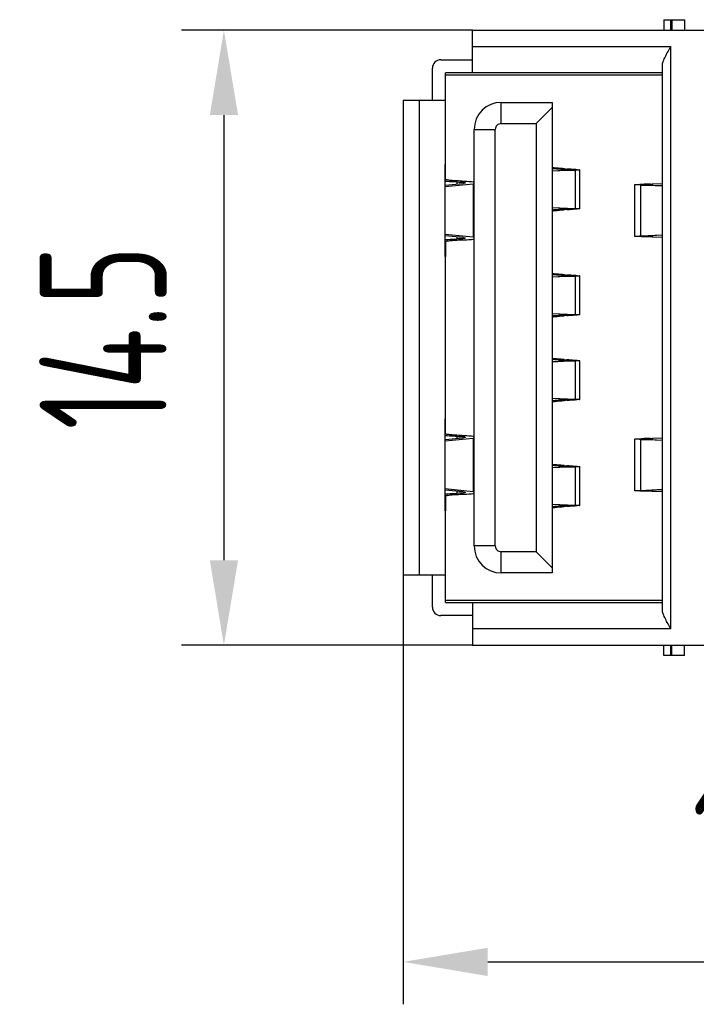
# Model space of a CAD drawing. Header units: millimetres. Extents: x 72 to 239, y 133 to 319.
# Tile 233 of 240: x 209 to 225, y 234 to 257. Entities that reach past the tile are written whole.
import ezdxf

# ---------------------------------------------------------------- set-up
doc = ezdxf.new("R2010")
doc.units = ezdxf.units.MM
doc.header["$LTSCALE"] = 5
doc.header["$PDMODE"] = 3
doc.header["$PDSIZE"] = 0.3125
doc.layers.get('0').update_dxf_attribs({"linetype": 'CONTINUOUS'})
doc.layers.get('Defpoints').update_dxf_attribs({"linetype": 'CONTINUOUS'})
doc.layers.add('7标注层', color=6, linetype='CONTINUOUS')
doc.styles.add('PC_TEXTSTYLE', font='ISOCP.SHX', dxfattribs={"width": 0.707, "bigfont": 'GBCBIG.SHX'})
doc.dimstyles.new('GB_BALLOON', dxfattribs={"dimtxt": 3, "dimasz": 2, "dimexe": 1, "dimexo": 0, "dimgap": 1.5, "dimtad": 1, "dimdec": 1, "dimdsep": 46, "dimtxsty": 'PC_TEXTSTYLE', "dimcen": 0, "dimclrd": 256, "dimclrt": 256, "dimadec": 0, "dimazin": 2, "dimtp": 0.1, "dimtm": 0.1, "dimtfac": 0.71, "dimtdec": 3, "dimtmove": 0, "dimatfit": 3, "dimfxl": 1, "dimtfill": 1, "dimarcsym": 0})

# ---------------------------------------------------------------- blocks, each defined once
blk = doc.blocks.new('*D14')
at = {"layer": '7标注层', "color": 0, "lineweight": -2}
for p, q in [((219.408, 256.673), (212.543, 256.673)), ((219.408, 242.173), (212.543, 242.173))]:
    blk.add_line(p, q, dxfattribs=at)
at = {"layer": '7标注层', "lineweight": -2}
blk.add_line((213.543, 254.673), (213.543, 244.173), dxfattribs=at)
at = {"layer": '7标注层'}
for points in [[(213.877, 254.673), (213.21, 254.673), (213.543, 256.673)], [(213.21, 244.173), (213.877, 244.173), (213.543, 242.173)]]:
    blk.add_solid(points, dxfattribs=at)
at = {"layer": 'Defpoints', "color": 0}
for p in [(219.408, 256.673), (213.543, 242.173), (219.408, 242.173)]:
    blk.add_point(p, dxfattribs=at)
at = {"layer": '7标注层', "insert": (210.693, 249.423), "char_height": 3, "attachment_point": 5, "rotation": 90, "style": 'PC_TEXTSTYLE', "bg_fill": 3, "box_fill_scale": 1.1, "bg_fill_color": 257, "bg_fill_transparency": 0}
blk.add_mtext('14.5', dxfattribs=at)
blk = doc.blocks.new('*D15')
at = {"layer": '7标注层', "color": 0, "lineweight": -2}
for p, q in [((217.768, 243.823), (217.768, 233.7)), ((233.762, 240.373), (233.762, 233.7))]:
    blk.add_line(p, q, dxfattribs=at)
at = {"layer": '7标注层', "lineweight": -2}
blk.add_line((219.768, 234.7), (231.762, 234.7), dxfattribs=at)
at = {"layer": '7标注层'}
for points in [[(219.768, 235.033), (219.768, 234.366), (217.768, 234.7)], [(231.762, 234.366), (231.762, 235.033), (233.762, 234.7)]]:
    blk.add_solid(points, dxfattribs=at)
at = {"layer": 'Defpoints', "color": 0}
for p in [(217.768, 243.823), (233.762, 240.373), (233.762, 234.7)]:
    blk.add_point(p, dxfattribs=at)
at = {"layer": '7标注层', "insert": (225.765, 237.55), "char_height": 3, "attachment_point": 5, "style": 'PC_TEXTSTYLE', "bg_fill": 3, "box_fill_scale": 1.1, "bg_fill_color": 257, "bg_fill_transparency": 0}
blk.add_mtext('16', dxfattribs=at)

msp = doc.modelspace()

# ---------------------------------------------------------------- linework, layer by layer
for p, q in [((223.918, 256.923), (224.408, 256.923)), ((223.918, 256.923), (223.918, 256.673)), ((224.087, 256.673), (224.087, 256.923)), ((224.108, 256.923), (224.108, 256.673)), ((224.408, 256.923), (224.408, 256.673)), ((219.408, 256.673), (231.748, 256.673)), ((219.408, 255.673), (219.408, 256.673)), ((219.408, 256.293), (224.088, 256.293)), ((224.088, 242.553), (224.088, 256.293)), ((218.663, 255.978), (219.408, 255.978)), ((218.463, 255.023), (218.463, 255.778)), ((223.888, 243.009), (223.888, 255.837)), ((223.888, 255.673), (218.768, 255.673)), ((218.768, 253.511), (218.768, 255.673)), ((218.768, 255.623), (223.888, 255.623)), ((217.768, 255.023), (218.768, 255.023)), ((217.768, 255.023), (217.768, 243.823)), ((218.148, 255.023), (218.148, 243.823)), ((220.086, 254.973), (221.286, 254.973)), ((220.086, 254.473), (220.086, 254.973)), ((221.286, 254.853), (220.906, 254.473)), ((221.286, 254.973), (221.286, 243.873)), ((219.446, 254.333), (219.946, 254.333)), ((219.446, 244.513), (219.446, 254.333)), ((219.946, 244.513), (219.946, 254.333)), ((220.086, 254.473), (220.906, 254.473)), ((220.906, 254.473), (220.906, 244.373)), ((218.766, 251.338), (218.766, 253.507)), ((218.768, 253.159), (218.768, 253.507)), ((221.289, 253.405), (221.286, 253.405)), ((221.827, 253.373), (221.286, 253.349)), ((221.286, 253.36), (221.57, 253.373)), ((221.57, 253.373), (221.827, 253.373)), ((221.599, 253.384), (221.571, 253.385)), ((221.599, 253.373), (221.599, 253.384)), ((221.874, 253.384), (221.636, 253.384)), ((221.639, 253.4), (221.637, 253.4)), ((221.639, 253.4), (221.637, 253.4)), ((221.827, 253.373), (221.827, 252.473)), ((221.936, 252.467), (221.936, 253.379)), ((218.766, 253.018), (219.178, 253.061)), ((219.425, 253.047), (218.766, 252.979)), ((219.045, 253.047), (219.045, 253.095)), ((219.425, 253.047), (219.425, 251.798)), ((223.239, 251.814), (223.239, 253.032)), ((223.379, 253.023), (223.609, 253.023)), ((223.888, 252.996), (223.379, 253.023)), ((223.379, 251.822), (223.379, 253.023)), ((223.454, 253.042), (223.888, 253.058)), ((223.609, 253.042), (223.454, 253.042)), ((223.609, 253.023), (223.888, 253.009)), ((223.888, 253.051), (223.647, 253.042)), ((223.647, 253.042), (223.647, 253.021)), ((221.286, 252.496), (221.827, 252.473)), ((221.57, 252.473), (221.286, 252.485)), ((221.286, 252.44), (221.289, 252.441)), ((221.57, 252.473), (221.827, 252.473)), ((221.571, 252.46), (221.599, 252.462)), ((221.599, 252.462), (221.599, 252.473)), ((221.874, 252.462), (221.636, 252.462)), ((221.637, 252.446), (221.639, 252.446)), ((221.637, 252.446), (221.639, 252.446)), ((218.766, 251.867), (219.425, 251.798)), ((219.178, 251.785), (218.766, 251.828)), ((219.045, 251.751), (219.045, 251.799)), ((223.379, 251.822), (223.888, 251.849)), ((223.379, 251.822), (223.609, 251.822)), ((223.609, 251.804), (223.454, 251.804)), ((223.888, 251.788), (223.454, 251.804)), ((223.888, 251.837), (223.609, 251.822)), ((223.647, 251.824), (223.647, 251.804)), ((223.647, 251.804), (223.888, 251.795)), ((218.768, 251.687), (218.768, 251.338)), ((218.768, 247.511), (218.768, 251.334)), ((221.289, 250.905), (221.286, 250.905)), ((221.827, 250.873), (221.286, 250.849)), ((221.286, 250.86), (221.57, 250.873)), ((221.57, 250.873), (221.827, 250.873)), ((221.599, 250.884), (221.571, 250.885)), ((221.599, 250.873), (221.599, 250.884)), ((221.874, 250.884), (221.636, 250.884)), ((221.639, 250.9), (221.637, 250.9)), ((221.639, 250.9), (221.637, 250.9)), ((221.827, 250.873), (221.827, 249.973)), ((221.936, 249.967), (221.936, 250.879)), ((221.286, 249.996), (221.827, 249.973)), ((221.57, 249.973), (221.286, 249.985)), ((221.286, 249.94), (221.289, 249.941)), ((221.57, 249.973), (221.827, 249.973)), ((221.571, 249.96), (221.599, 249.962)), ((221.599, 249.962), (221.599, 249.973)), ((221.874, 249.962), (221.636, 249.962)), ((221.637, 249.946), (221.639, 249.946)), ((221.637, 249.946), (221.639, 249.946)), ((221.289, 248.905), (221.286, 248.905)), ((221.827, 248.873), (221.286, 248.849)), ((221.286, 248.86), (221.57, 248.873)), ((221.57, 248.873), (221.827, 248.873)), ((221.599, 248.884), (221.571, 248.885)), ((221.599, 248.873), (221.599, 248.884)), ((221.874, 248.884), (221.636, 248.884)), ((221.639, 248.9), (221.637, 248.9)), ((221.639, 248.9), (221.637, 248.9)), ((221.827, 248.873), (221.827, 247.973)), ((221.936, 247.967), (221.936, 248.879)), ((221.286, 247.996), (221.827, 247.973)), ((221.57, 247.973), (221.286, 247.985)), ((221.286, 247.94), (221.289, 247.941)), ((221.57, 247.973), (221.827, 247.973)), ((221.571, 247.96), (221.599, 247.962)), ((221.599, 247.962), (221.599, 247.973)), ((221.874, 247.962), (221.636, 247.962)), ((221.637, 247.946), (221.639, 247.946)), ((221.637, 247.946), (221.639, 247.946)), ((218.766, 245.338), (218.766, 247.507)), ((218.768, 247.159), (218.768, 247.507)), ((218.766, 247.018), (219.178, 247.061)), ((219.425, 247.047), (218.766, 246.979)), ((219.045, 247.047), (219.045, 247.095)), ((219.425, 247.047), (219.425, 245.798)), ((223.239, 245.814), (223.239, 247.032)), ((223.379, 247.023), (223.609, 247.023)), ((223.888, 246.996), (223.379, 247.023)), ((223.379, 245.822), (223.379, 247.023)), ((223.454, 247.042), (223.888, 247.058)), ((223.609, 247.042), (223.454, 247.042)), ((223.609, 247.023), (223.888, 247.009)), ((223.888, 247.051), (223.647, 247.042)), ((223.647, 247.042), (223.647, 247.021)), ((221.289, 246.405), (221.286, 246.405)), ((221.639, 246.4), (221.637, 246.4)), ((221.639, 246.4), (221.637, 246.4)), ((221.827, 246.373), (221.286, 246.349)), ((221.286, 246.36), (221.57, 246.373)), ((221.57, 246.373), (221.827, 246.373)), ((221.599, 246.384), (221.571, 246.385)), ((221.599, 246.373), (221.599, 246.384)), ((221.874, 246.384), (221.636, 246.384)), ((221.827, 246.373), (221.827, 245.473)), ((221.936, 245.467), (221.936, 246.379)), ((218.766, 245.867), (219.425, 245.798)), ((219.178, 245.785), (218.766, 245.828)), ((219.045, 245.751), (219.045, 245.799)), ((223.379, 245.822), (223.888, 245.849)), ((223.379, 245.822), (223.609, 245.822)), ((223.609, 245.804), (223.454, 245.804)), ((223.888, 245.788), (223.454, 245.804)), ((223.888, 245.837), (223.609, 245.822)), ((223.647, 245.824), (223.647, 245.804)), ((223.647, 245.804), (223.888, 245.795)), ((218.768, 245.687), (218.768, 245.338)), ((221.286, 245.496), (221.827, 245.473)), ((221.57, 245.473), (221.286, 245.485)), ((221.57, 245.473), (221.827, 245.473)), ((221.599, 245.462), (221.599, 245.473)), ((218.768, 243.173), (218.768, 245.334)), ((221.286, 245.44), (221.289, 245.441)), ((221.571, 245.46), (221.599, 245.462)), ((221.874, 245.462), (221.636, 245.462)), ((221.637, 245.446), (221.639, 245.446)), ((221.637, 245.446), (221.639, 245.446)), ((219.946, 244.513), (219.446, 244.513)), ((220.906, 244.373), (220.086, 244.373)), ((220.086, 243.873), (220.086, 244.373)), ((220.906, 244.373), (221.286, 243.993)), ((221.286, 243.873), (220.086, 243.873)), ((218.768, 243.823), (217.768, 243.823)), ((218.463, 243.068), (218.463, 243.823)), ((223.888, 243.223), (218.768, 243.223)), ((218.768, 243.173), (223.888, 243.173)), ((219.408, 243.173), (219.408, 242.173)), ((219.408, 242.868), (218.663, 242.868)), ((224.088, 242.553), (219.408, 242.553)), ((219.408, 242.173), (231.748, 242.173)), ((223.918, 241.923), (223.918, 242.173)), ((224.087, 241.923), (224.087, 242.173)), ((224.108, 241.923), (224.108, 242.173)), ((224.408, 241.923), (224.408, 242.173)), ((224.408, 241.923), (223.918, 241.923))]:
    msp.add_line(p, q)
for centre, radius, start, end in [((218.663, 255.778), 0.2, 90, 180), ((220.086, 254.333), 0.64, 90, 180), ((220.086, 254.333), 0.14, 89.9991, 180.0009), ((222.626, 266.389), 13.027, 265.3434, 265.6447), ((222.596, 239.843), 12.639, 94.3507, 94.6613), ((222.626, 263.889), 13.027, 265.3434, 265.6447), ((222.596, 237.343), 12.639, 94.3507, 94.6613), ((222.626, 261.889), 13.027, 265.3434, 265.6447), ((222.596, 235.343), 12.639, 94.3507, 94.6613), ((222.626, 259.389), 13.027, 265.3434, 265.6447), ((222.596, 232.843), 12.639, 94.3507, 94.6613), ((220.086, 244.513), 0.64, 180, 270), ((220.086, 244.513), 0.14, 179.9991, 270.0009), ((218.663, 243.068), 0.2, 180, 270)]:
    msp.add_arc(centre, radius, start, end)
for centre, major_axis, start_param, end_param in [((218.148, 253.511), (0.62, 0), -0.080733, 0), ((218.94, 253.074), (0.6, 0), -0.627057, -0.56734), ((218.94, 251.772), (0.6, 0), 0.56734, 0.627057), ((218.148, 251.334), (0.62, 0), 0, 0.080733), ((218.148, 247.511), (0.62, 0), -0.080733, 0), ((218.94, 247.074), (0.6, 0), -0.627057, -0.56734), ((218.94, 245.772), (0.6, 0), 0.56734, 0.627057), ((218.148, 245.334), (0.62, 0), 0, 0.080733)]:
    msp.add_ellipse(centre, major_axis=major_axis, ratio=0.075503, start_param=start_param, end_param=end_param)
for points, knots in [([(223.888, 255.837), (223.888, 255.853), (223.893, 255.889), (223.915, 255.962), (223.958, 256.057), (224.02, 256.174), (224.065, 256.253), (224.088, 256.293)], [0, 0, 0, 0, 0.099669, 0.210626, 0.457471, 0.724432, 1, 1, 1, 1]), ([(221.569, 253.405), (221.542, 253.408), (221.447, 253.416), (221.353, 253.425), (221.286, 253.433)], [0, 0, 0, 0, 0.286218, 1, 1, 1, 1]), ([(221.571, 253.385), (221.545, 253.387), (221.451, 253.393), (221.357, 253.4), (221.289, 253.405)], [0, 0, 0, 0, 0.269063, 1, 1, 1, 1]), ([(221.636, 253.379), (221.636, 253.378), (221.634, 253.378), (221.631, 253.377), (221.625, 253.376), (221.615, 253.375), (221.596, 253.374), (221.58, 253.373), (221.57, 253.373)], [0, 0, 0, 0, 0.020045, 0.069126, 0.149008, 0.2597, 0.572137, 1, 1, 1, 1]), ([(221.599, 253.384), (221.604, 253.383), (221.613, 253.383), (221.625, 253.382), (221.632, 253.381), (221.635, 253.38), (221.636, 253.379), (221.636, 253.379)], [0, 0, 0, 0, 0.42815, 0.73876, 0.928113, 0.977539, 1, 1, 1, 1]), ([(221.874, 253.384), (221.853, 253.385), (221.775, 253.39), (221.696, 253.395), (221.639, 253.4)], [0, 0, 0, 0, 0.265191, 1, 1, 1, 1]), ([(221.936, 253.379), (221.936, 253.378), (221.932, 253.378), (221.928, 253.377), (221.919, 253.376), (221.907, 253.376), (221.891, 253.375), (221.865, 253.374), (221.843, 253.373), (221.827, 253.373)], [0, 0, 0, 0, 0.017567, 0.065931, 0.145661, 0.256547, 0.398279, 0.570154, 1, 1, 1, 1]), ([(221.874, 253.384), (221.883, 253.383), (221.896, 253.383), (221.911, 253.382), (221.919, 253.381), (221.926, 253.381), (221.931, 253.38), (221.934, 253.38), (221.936, 253.379), (221.936, 253.379)], [0, 0, 0, 0, 0.431428, 0.602816, 0.74391, 0.854171, 0.933302, 0.981461, 1, 1, 1, 1]), ([(219.154, 253.116), (219.101, 253.118), (219.027, 253.121), (218.933, 253.127), (218.877, 253.132), (218.832, 253.138), (218.798, 253.144), (218.779, 253.149), (218.768, 253.155), (218.768, 253.159)], [0, 0, 0, 0, 0.401442, 0.572164, 0.717674, 0.834864, 0.921253, 0.975524, 1, 1, 1, 1]), ([(219.045, 253.095), (219.019, 253.095), (218.924, 253.099), (218.829, 253.103), (218.76, 253.108)], [0, 0, 0, 0, 0.269965, 1, 1, 1, 1]), ([(219.045, 253.095), (219.07, 253.094), (219.107, 253.093), (219.153, 253.089), (219.181, 253.087), (219.203, 253.084), (219.22, 253.081), (219.229, 253.079), (219.235, 253.076), (219.235, 253.074)], [0, 0, 0, 0, 0.401428, 0.572041, 0.717435, 0.834597, 0.92101, 0.975464, 1, 1, 1, 1]), ([(219.154, 253.116), (219.209, 253.115), (219.306, 253.111), (219.403, 253.103), (219.446, 253.098)], [0, 0, 0, 0, 0.565256, 1, 1, 1, 1]), ([(219.235, 253.074), (219.235, 253.072), (219.228, 253.069), (219.218, 253.067), (219.2, 253.063), (219.186, 253.062), (219.178, 253.061)], [0, 0, 0, 0, 0.085631, 0.278321, 0.58523, 1, 1, 1, 1]), ([(223.239, 253.032), (223.239, 253.032), (223.241, 253.033), (223.243, 253.033), (223.248, 253.034), (223.257, 253.035), (223.273, 253.036), (223.298, 253.038), (223.329, 253.039), (223.366, 253.04), (223.408, 253.041), (223.438, 253.042), (223.454, 253.042)], [0, 0, 0, 0, 0.005312, 0.01819, 0.039178, 0.068273, 0.150481, 0.264031, 0.407618, 0.579696, 0.778127, 1, 1, 1, 1]), ([(223.379, 253.023), (223.359, 253.024), (223.331, 253.025), (223.296, 253.026), (223.277, 253.027), (223.261, 253.028), (223.25, 253.029), (223.243, 253.03), (223.24, 253.031), (223.239, 253.031), (223.239, 253.032)], [0, 0, 0, 0, 0.425556, 0.597424, 0.739756, 0.851634, 0.932358, 0.981425, 0.994228, 1, 1, 1, 1]), ([(223.539, 253.032), (223.539, 253.033), (223.545, 253.034), (223.552, 253.036), (223.567, 253.037), (223.578, 253.038), (223.585, 253.039)], [0, 0, 0, 0, 0.074275, 0.265238, 0.575486, 1, 1, 1, 1]), ([(223.609, 253.023), (223.599, 253.024), (223.582, 253.025), (223.562, 253.027), (223.55, 253.028), (223.544, 253.029), (223.541, 253.03), (223.539, 253.031), (223.539, 253.032)], [0, 0, 0, 0, 0.421645, 0.73409, 0.845678, 0.926735, 0.977297, 1, 1, 1, 1]), ([(223.585, 253.039), (223.589, 253.039), (223.61, 253.04), (223.631, 253.041), (223.647, 253.042)], [0, 0, 0, 0, 0.216021, 1, 1, 1, 1]), ([(221.286, 252.412), (221.306, 252.415), (221.4, 252.426), (221.494, 252.434), (221.569, 252.44)], [0, 0, 0, 0, 0.21363, 1, 1, 1, 1]), ([(221.289, 252.441), (221.31, 252.442), (221.404, 252.449), (221.498, 252.456), (221.571, 252.46)], [0, 0, 0, 0, 0.23085, 1, 1, 1, 1]), ([(221.57, 252.473), (221.58, 252.472), (221.596, 252.472), (221.615, 252.47), (221.625, 252.469), (221.631, 252.468), (221.634, 252.468), (221.636, 252.467), (221.636, 252.467)], [0, 0, 0, 0, 0.427863, 0.7403, 0.850992, 0.930874, 0.979955, 1, 1, 1, 1]), ([(221.636, 252.467), (221.636, 252.466), (221.635, 252.466), (221.632, 252.465), (221.625, 252.464), (221.613, 252.463), (221.604, 252.462), (221.599, 252.462)], [0, 0, 0, 0, 0.022461, 0.071887, 0.26124, 0.57185, 1, 1, 1, 1]), ([(221.639, 252.446), (221.657, 252.447), (221.736, 252.453), (221.814, 252.458), (221.874, 252.462)], [0, 0, 0, 0, 0.234734, 1, 1, 1, 1]), ([(221.827, 252.473), (221.843, 252.472), (221.865, 252.472), (221.891, 252.471), (221.907, 252.47), (221.919, 252.469), (221.928, 252.469), (221.932, 252.468), (221.936, 252.467), (221.936, 252.467)], [0, 0, 0, 0, 0.429846, 0.601721, 0.743453, 0.854339, 0.934069, 0.982433, 1, 1, 1, 1]), ([(221.936, 252.467), (221.936, 252.466), (221.934, 252.466), (221.931, 252.465), (221.926, 252.465), (221.919, 252.464), (221.911, 252.464), (221.896, 252.463), (221.883, 252.462), (221.874, 252.462)], [0, 0, 0, 0, 0.01854, 0.066698, 0.145829, 0.25609, 0.397184, 0.568572, 1, 1, 1, 1]), ([(218.76, 251.738), (218.781, 251.739), (218.876, 251.745), (218.971, 251.749), (219.045, 251.751)], [0, 0, 0, 0, 0.22759, 1, 1, 1, 1]), ([(219.235, 251.772), (219.235, 251.77), (219.229, 251.767), (219.22, 251.764), (219.203, 251.761), (219.181, 251.759), (219.153, 251.756), (219.107, 251.753), (219.07, 251.752), (219.045, 251.751)], [0, 0, 0, 0, 0.024537, 0.078994, 0.16541, 0.282575, 0.427974, 0.598585, 1, 1, 1, 1]), ([(219.154, 251.729), (219.209, 251.731), (219.306, 251.735), (219.403, 251.742), (219.446, 251.747)], [0, 0, 0, 0, 0.565261, 1, 1, 1, 1]), ([(219.178, 251.785), (219.186, 251.784), (219.2, 251.782), (219.218, 251.779), (219.228, 251.777), (219.235, 251.773), (219.235, 251.772)], [0, 0, 0, 0, 0.414763, 0.72169, 0.914375, 1, 1, 1, 1]), ([(223.239, 251.814), (223.239, 251.814), (223.24, 251.815), (223.243, 251.815), (223.25, 251.816), (223.261, 251.817), (223.277, 251.818), (223.296, 251.819), (223.331, 251.821), (223.359, 251.822), (223.379, 251.822)], [0, 0, 0, 0, 0.005772, 0.018575, 0.067642, 0.148366, 0.260244, 0.402576, 0.574444, 1, 1, 1, 1]), ([(223.454, 251.804), (223.438, 251.804), (223.408, 251.805), (223.366, 251.806), (223.329, 251.807), (223.298, 251.808), (223.273, 251.809), (223.257, 251.81), (223.248, 251.811), (223.243, 251.812), (223.241, 251.813), (223.239, 251.813), (223.239, 251.814)], [0, 0, 0, 0, 0.221873, 0.420304, 0.592382, 0.735969, 0.849519, 0.931727, 0.960822, 0.98181, 0.994688, 1, 1, 1, 1]), ([(223.539, 251.814), (223.539, 251.814), (223.541, 251.815), (223.544, 251.816), (223.55, 251.817), (223.562, 251.819), (223.582, 251.821), (223.599, 251.822), (223.609, 251.822)], [0, 0, 0, 0, 0.022703, 0.073265, 0.154322, 0.26591, 0.578355, 1, 1, 1, 1]), ([(223.585, 251.807), (223.578, 251.807), (223.567, 251.808), (223.552, 251.81), (223.545, 251.811), (223.539, 251.813), (223.539, 251.814)], [0, 0, 0, 0, 0.424514, 0.734762, 0.925725, 1, 1, 1, 1]), ([(223.647, 251.804), (223.641, 251.804), (223.62, 251.805), (223.6, 251.806), (223.585, 251.807)], [0, 0, 0, 0, 0.282131, 1, 1, 1, 1]), ([(218.768, 251.687), (218.768, 251.69), (218.779, 251.697), (218.798, 251.701), (218.832, 251.708), (218.877, 251.713), (218.933, 251.718), (219.027, 251.725), (219.101, 251.728), (219.154, 251.729)], [0, 0, 0, 0, 0.024522, 0.07885, 0.165209, 0.282337, 0.427792, 0.59849, 1, 1, 1, 1]), ([(221.569, 250.905), (221.542, 250.908), (221.447, 250.916), (221.353, 250.925), (221.286, 250.933)], [0, 0, 0, 0, 0.286218, 1, 1, 1, 1]), ([(221.571, 250.885), (221.545, 250.887), (221.451, 250.893), (221.357, 250.9), (221.289, 250.905)], [0, 0, 0, 0, 0.269063, 1, 1, 1, 1]), ([(221.636, 250.879), (221.636, 250.878), (221.634, 250.878), (221.631, 250.877), (221.625, 250.876), (221.615, 250.875), (221.596, 250.874), (221.58, 250.873), (221.57, 250.873)], [0, 0, 0, 0, 0.020045, 0.069126, 0.149008, 0.2597, 0.572137, 1, 1, 1, 1]), ([(221.599, 250.884), (221.604, 250.883), (221.613, 250.883), (221.625, 250.882), (221.632, 250.881), (221.635, 250.88), (221.636, 250.879), (221.636, 250.879)], [0, 0, 0, 0, 0.42815, 0.73876, 0.928113, 0.977539, 1, 1, 1, 1]), ([(221.874, 250.884), (221.853, 250.885), (221.775, 250.89), (221.696, 250.895), (221.639, 250.9)], [0, 0, 0, 0, 0.265191, 1, 1, 1, 1]), ([(221.936, 250.879), (221.936, 250.878), (221.932, 250.878), (221.928, 250.877), (221.919, 250.876), (221.907, 250.876), (221.891, 250.875), (221.865, 250.874), (221.843, 250.873), (221.827, 250.873)], [0, 0, 0, 0, 0.017567, 0.065931, 0.145661, 0.256547, 0.398279, 0.570154, 1, 1, 1, 1]), ([(221.874, 250.884), (221.883, 250.883), (221.896, 250.883), (221.911, 250.882), (221.919, 250.881), (221.926, 250.881), (221.931, 250.88), (221.934, 250.88), (221.936, 250.879), (221.936, 250.879)], [0, 0, 0, 0, 0.431428, 0.602816, 0.74391, 0.854171, 0.933302, 0.981461, 1, 1, 1, 1]), ([(221.286, 249.912), (221.306, 249.915), (221.4, 249.926), (221.494, 249.934), (221.569, 249.94)], [0, 0, 0, 0, 0.21363, 1, 1, 1, 1]), ([(221.289, 249.941), (221.31, 249.942), (221.404, 249.949), (221.498, 249.956), (221.571, 249.96)], [0, 0, 0, 0, 0.23085, 1, 1, 1, 1]), ([(221.57, 249.973), (221.58, 249.972), (221.596, 249.972), (221.615, 249.97), (221.625, 249.969), (221.631, 249.968), (221.634, 249.968), (221.636, 249.967), (221.636, 249.967)], [0, 0, 0, 0, 0.427863, 0.7403, 0.850992, 0.930874, 0.979955, 1, 1, 1, 1]), ([(221.636, 249.967), (221.636, 249.966), (221.635, 249.966), (221.632, 249.965), (221.625, 249.964), (221.613, 249.963), (221.604, 249.962), (221.599, 249.962)], [0, 0, 0, 0, 0.022461, 0.071887, 0.26124, 0.57185, 1, 1, 1, 1]), ([(221.639, 249.946), (221.657, 249.947), (221.736, 249.953), (221.814, 249.958), (221.874, 249.962)], [0, 0, 0, 0, 0.234734, 1, 1, 1, 1]), ([(221.827, 249.973), (221.843, 249.972), (221.865, 249.972), (221.891, 249.971), (221.907, 249.97), (221.919, 249.969), (221.928, 249.969), (221.932, 249.968), (221.936, 249.967), (221.936, 249.967)], [0, 0, 0, 0, 0.429846, 0.601721, 0.743453, 0.854339, 0.934069, 0.982433, 1, 1, 1, 1]), ([(221.936, 249.967), (221.936, 249.966), (221.934, 249.966), (221.931, 249.965), (221.926, 249.965), (221.919, 249.964), (221.911, 249.964), (221.896, 249.963), (221.883, 249.962), (221.874, 249.962)], [0, 0, 0, 0, 0.01854, 0.066698, 0.145829, 0.25609, 0.397184, 0.568572, 1, 1, 1, 1]), ([(221.569, 248.905), (221.542, 248.908), (221.447, 248.916), (221.353, 248.925), (221.286, 248.933)], [0, 0, 0, 0, 0.286218, 1, 1, 1, 1]), ([(221.571, 248.885), (221.545, 248.887), (221.451, 248.893), (221.357, 248.9), (221.289, 248.905)], [0, 0, 0, 0, 0.269063, 1, 1, 1, 1]), ([(221.636, 248.879), (221.636, 248.878), (221.634, 248.878), (221.631, 248.877), (221.625, 248.876), (221.615, 248.875), (221.596, 248.874), (221.58, 248.873), (221.57, 248.873)], [0, 0, 0, 0, 0.020045, 0.069126, 0.149008, 0.2597, 0.572137, 1, 1, 1, 1]), ([(221.599, 248.884), (221.604, 248.883), (221.613, 248.883), (221.625, 248.882), (221.632, 248.881), (221.635, 248.88), (221.636, 248.879), (221.636, 248.879)], [0, 0, 0, 0, 0.42815, 0.73876, 0.928113, 0.977539, 1, 1, 1, 1]), ([(221.874, 248.884), (221.853, 248.885), (221.775, 248.89), (221.696, 248.895), (221.639, 248.9)], [0, 0, 0, 0, 0.265191, 1, 1, 1, 1]), ([(221.936, 248.879), (221.936, 248.878), (221.932, 248.878), (221.928, 248.877), (221.919, 248.876), (221.907, 248.876), (221.891, 248.875), (221.865, 248.874), (221.843, 248.873), (221.827, 248.873)], [0, 0, 0, 0, 0.017567, 0.065931, 0.145661, 0.256547, 0.398279, 0.570154, 1, 1, 1, 1]), ([(221.874, 248.884), (221.883, 248.883), (221.896, 248.883), (221.911, 248.882), (221.919, 248.881), (221.926, 248.881), (221.931, 248.88), (221.934, 248.88), (221.936, 248.879), (221.936, 248.879)], [0, 0, 0, 0, 0.431428, 0.602816, 0.74391, 0.854171, 0.933302, 0.981461, 1, 1, 1, 1]), ([(221.286, 247.912), (221.306, 247.915), (221.4, 247.926), (221.494, 247.934), (221.569, 247.94)], [0, 0, 0, 0, 0.21363, 1, 1, 1, 1]), ([(221.289, 247.941), (221.31, 247.942), (221.404, 247.949), (221.498, 247.956), (221.571, 247.96)], [0, 0, 0, 0, 0.23085, 1, 1, 1, 1]), ([(221.57, 247.973), (221.58, 247.972), (221.596, 247.972), (221.615, 247.97), (221.625, 247.969), (221.631, 247.968), (221.634, 247.968), (221.636, 247.967), (221.636, 247.967)], [0, 0, 0, 0, 0.427863, 0.7403, 0.850992, 0.930874, 0.979955, 1, 1, 1, 1]), ([(221.636, 247.967), (221.636, 247.966), (221.635, 247.966), (221.632, 247.965), (221.625, 247.964), (221.613, 247.963), (221.604, 247.962), (221.599, 247.962)], [0, 0, 0, 0, 0.022461, 0.071887, 0.26124, 0.57185, 1, 1, 1, 1]), ([(221.639, 247.946), (221.657, 247.947), (221.736, 247.953), (221.814, 247.958), (221.874, 247.962)], [0, 0, 0, 0, 0.234734, 1, 1, 1, 1]), ([(221.827, 247.973), (221.843, 247.972), (221.865, 247.972), (221.891, 247.971), (221.907, 247.97), (221.919, 247.969), (221.928, 247.969), (221.932, 247.968), (221.936, 247.967), (221.936, 247.967)], [0, 0, 0, 0, 0.429846, 0.601721, 0.743453, 0.854339, 0.934069, 0.982433, 1, 1, 1, 1]), ([(221.936, 247.967), (221.936, 247.966), (221.934, 247.966), (221.931, 247.965), (221.926, 247.965), (221.919, 247.964), (221.911, 247.964), (221.896, 247.963), (221.883, 247.962), (221.874, 247.962)], [0, 0, 0, 0, 0.01854, 0.066698, 0.145829, 0.25609, 0.397184, 0.568572, 1, 1, 1, 1]), ([(219.045, 247.095), (219.019, 247.095), (218.925, 247.099), (218.83, 247.103), (218.761, 247.108)], [0, 0, 0, 0, 0.269812, 1, 1, 1, 1]), ([(219.154, 247.116), (219.101, 247.118), (219.027, 247.121), (218.933, 247.127), (218.877, 247.132), (218.832, 247.138), (218.798, 247.144), (218.779, 247.149), (218.768, 247.155), (218.768, 247.159)], [0, 0, 0, 0, 0.401442, 0.572164, 0.717674, 0.834864, 0.921253, 0.975524, 1, 1, 1, 1]), ([(219.154, 247.116), (219.209, 247.115), (219.306, 247.111), (219.403, 247.103), (219.446, 247.098)], [0, 0, 0, 0, 0.565256, 1, 1, 1, 1]), ([(219.045, 247.095), (219.07, 247.094), (219.107, 247.093), (219.153, 247.089), (219.181, 247.087), (219.203, 247.084), (219.22, 247.081), (219.229, 247.079), (219.235, 247.076), (219.235, 247.074)], [0, 0, 0, 0, 0.401428, 0.572041, 0.717435, 0.834597, 0.92101, 0.975464, 1, 1, 1, 1]), ([(219.235, 247.074), (219.235, 247.072), (219.228, 247.069), (219.218, 247.067), (219.2, 247.063), (219.186, 247.062), (219.178, 247.061)], [0, 0, 0, 0, 0.085631, 0.278321, 0.58523, 1, 1, 1, 1]), ([(223.239, 247.032), (223.239, 247.032), (223.241, 247.033), (223.243, 247.033), (223.248, 247.034), (223.257, 247.035), (223.273, 247.036), (223.298, 247.038), (223.329, 247.039), (223.366, 247.04), (223.408, 247.041), (223.438, 247.042), (223.454, 247.042)], [0, 0, 0, 0, 0.005312, 0.01819, 0.039178, 0.068273, 0.150481, 0.264031, 0.407618, 0.579696, 0.778127, 1, 1, 1, 1]), ([(223.379, 247.023), (223.359, 247.024), (223.331, 247.025), (223.296, 247.026), (223.277, 247.027), (223.261, 247.028), (223.25, 247.029), (223.243, 247.03), (223.24, 247.031), (223.239, 247.031), (223.239, 247.032)], [0, 0, 0, 0, 0.425556, 0.597424, 0.739756, 0.851634, 0.932358, 0.981425, 0.994228, 1, 1, 1, 1]), ([(223.539, 247.032), (223.539, 247.033), (223.545, 247.034), (223.552, 247.036), (223.567, 247.037), (223.578, 247.038), (223.585, 247.039)], [0, 0, 0, 0, 0.074275, 0.265238, 0.575486, 1, 1, 1, 1]), ([(223.609, 247.023), (223.599, 247.024), (223.582, 247.025), (223.562, 247.027), (223.55, 247.028), (223.544, 247.029), (223.541, 247.03), (223.539, 247.031), (223.539, 247.032)], [0, 0, 0, 0, 0.421645, 0.73409, 0.845678, 0.926735, 0.977297, 1, 1, 1, 1]), ([(223.585, 247.039), (223.589, 247.039), (223.61, 247.04), (223.631, 247.041), (223.647, 247.042)], [0, 0, 0, 0, 0.216021, 1, 1, 1, 1]), ([(221.569, 246.405), (221.542, 246.408), (221.447, 246.416), (221.353, 246.425), (221.286, 246.433)], [0, 0, 0, 0, 0.286218, 1, 1, 1, 1]), ([(221.571, 246.385), (221.545, 246.387), (221.451, 246.393), (221.357, 246.4), (221.289, 246.405)], [0, 0, 0, 0, 0.269063, 1, 1, 1, 1]), ([(221.874, 246.384), (221.853, 246.385), (221.775, 246.39), (221.696, 246.395), (221.639, 246.4)], [0, 0, 0, 0, 0.265191, 1, 1, 1, 1]), ([(221.636, 246.379), (221.636, 246.378), (221.634, 246.378), (221.631, 246.377), (221.625, 246.376), (221.615, 246.375), (221.596, 246.374), (221.58, 246.373), (221.57, 246.373)], [0, 0, 0, 0, 0.020045, 0.069126, 0.149008, 0.2597, 0.572137, 1, 1, 1, 1]), ([(221.599, 246.384), (221.604, 246.383), (221.613, 246.383), (221.625, 246.382), (221.632, 246.381), (221.635, 246.38), (221.636, 246.379), (221.636, 246.379)], [0, 0, 0, 0, 0.42815, 0.73876, 0.928113, 0.977539, 1, 1, 1, 1]), ([(221.936, 246.379), (221.936, 246.378), (221.932, 246.378), (221.928, 246.377), (221.919, 246.376), (221.907, 246.376), (221.891, 246.375), (221.865, 246.374), (221.843, 246.373), (221.827, 246.373)], [0, 0, 0, 0, 0.017567, 0.065931, 0.145661, 0.256547, 0.398279, 0.570154, 1, 1, 1, 1]), ([(221.874, 246.384), (221.883, 246.383), (221.896, 246.383), (221.911, 246.382), (221.919, 246.381), (221.926, 246.381), (221.931, 246.38), (221.934, 246.38), (221.936, 246.379), (221.936, 246.379)], [0, 0, 0, 0, 0.431428, 0.602816, 0.74391, 0.854171, 0.933302, 0.981461, 1, 1, 1, 1]), ([(218.761, 245.738), (218.783, 245.739), (218.877, 245.745), (218.972, 245.749), (219.045, 245.751)], [0, 0, 0, 0, 0.227767, 1, 1, 1, 1]), ([(218.768, 245.687), (218.768, 245.69), (218.779, 245.697), (218.798, 245.701), (218.832, 245.708), (218.877, 245.713), (218.933, 245.718), (219.027, 245.725), (219.101, 245.728), (219.154, 245.729)], [0, 0, 0, 0, 0.024522, 0.07885, 0.165209, 0.282337, 0.427792, 0.59849, 1, 1, 1, 1]), ([(219.235, 245.772), (219.235, 245.77), (219.229, 245.767), (219.22, 245.764), (219.203, 245.761), (219.181, 245.759), (219.153, 245.756), (219.107, 245.753), (219.07, 245.752), (219.045, 245.751)], [0, 0, 0, 0, 0.024537, 0.078994, 0.16541, 0.282575, 0.427974, 0.598585, 1, 1, 1, 1]), ([(219.154, 245.729), (219.209, 245.731), (219.306, 245.735), (219.403, 245.742), (219.446, 245.747)], [0, 0, 0, 0, 0.565261, 1, 1, 1, 1]), ([(219.178, 245.785), (219.186, 245.784), (219.2, 245.782), (219.218, 245.779), (219.228, 245.777), (219.235, 245.773), (219.235, 245.772)], [0, 0, 0, 0, 0.414763, 0.72169, 0.914375, 1, 1, 1, 1]), ([(223.239, 245.814), (223.239, 245.814), (223.24, 245.815), (223.243, 245.815), (223.25, 245.816), (223.261, 245.817), (223.277, 245.818), (223.296, 245.819), (223.331, 245.821), (223.359, 245.822), (223.379, 245.822)], [0, 0, 0, 0, 0.005772, 0.018575, 0.067642, 0.148366, 0.260244, 0.402576, 0.574444, 1, 1, 1, 1]), ([(223.454, 245.804), (223.438, 245.804), (223.408, 245.805), (223.366, 245.806), (223.329, 245.807), (223.298, 245.808), (223.273, 245.809), (223.257, 245.81), (223.248, 245.811), (223.243, 245.812), (223.241, 245.813), (223.239, 245.813), (223.239, 245.814)], [0, 0, 0, 0, 0.221873, 0.420304, 0.592382, 0.735969, 0.849519, 0.931727, 0.960822, 0.98181, 0.994688, 1, 1, 1, 1]), ([(223.539, 245.814), (223.539, 245.814), (223.541, 245.815), (223.544, 245.816), (223.55, 245.817), (223.562, 245.819), (223.582, 245.821), (223.599, 245.822), (223.609, 245.822)], [0, 0, 0, 0, 0.022703, 0.073265, 0.154322, 0.26591, 0.578355, 1, 1, 1, 1]), ([(223.585, 245.807), (223.578, 245.807), (223.567, 245.808), (223.552, 245.81), (223.545, 245.811), (223.539, 245.813), (223.539, 245.814)], [0, 0, 0, 0, 0.424514, 0.734762, 0.925725, 1, 1, 1, 1]), ([(223.647, 245.804), (223.641, 245.804), (223.62, 245.805), (223.6, 245.806), (223.585, 245.807)], [0, 0, 0, 0, 0.282131, 1, 1, 1, 1]), ([(221.57, 245.473), (221.58, 245.472), (221.596, 245.472), (221.615, 245.47), (221.625, 245.469), (221.631, 245.468), (221.634, 245.468), (221.636, 245.467), (221.636, 245.467)], [0, 0, 0, 0, 0.427863, 0.7403, 0.850992, 0.930874, 0.979955, 1, 1, 1, 1]), ([(221.827, 245.473), (221.843, 245.472), (221.865, 245.472), (221.891, 245.471), (221.907, 245.47), (221.919, 245.469), (221.928, 245.469), (221.932, 245.468), (221.936, 245.467), (221.936, 245.467)], [0, 0, 0, 0, 0.429846, 0.601721, 0.743453, 0.854339, 0.934069, 0.982433, 1, 1, 1, 1]), ([(221.286, 245.412), (221.306, 245.415), (221.4, 245.426), (221.494, 245.434), (221.569, 245.44)], [0, 0, 0, 0, 0.21363, 1, 1, 1, 1]), ([(221.289, 245.441), (221.31, 245.442), (221.404, 245.449), (221.498, 245.456), (221.571, 245.46)], [0, 0, 0, 0, 0.23085, 1, 1, 1, 1]), ([(221.636, 245.467), (221.636, 245.466), (221.635, 245.466), (221.632, 245.465), (221.625, 245.464), (221.613, 245.463), (221.604, 245.462), (221.599, 245.462)], [0, 0, 0, 0, 0.022461, 0.071887, 0.26124, 0.57185, 1, 1, 1, 1]), ([(221.639, 245.446), (221.657, 245.447), (221.736, 245.453), (221.814, 245.458), (221.874, 245.462)], [0, 0, 0, 0, 0.234734, 1, 1, 1, 1]), ([(221.936, 245.467), (221.936, 245.466), (221.934, 245.466), (221.931, 245.465), (221.926, 245.465), (221.919, 245.464), (221.911, 245.464), (221.896, 245.463), (221.883, 245.462), (221.874, 245.462)], [0, 0, 0, 0, 0.01854, 0.066698, 0.145829, 0.25609, 0.397184, 0.568572, 1, 1, 1, 1]), ([(224.088, 242.553), (224.065, 242.593), (224.02, 242.672), (223.958, 242.788), (223.915, 242.884), (223.893, 242.957), (223.888, 242.992), (223.888, 243.009)], [0, 0, 0, 0, 0.275586, 0.542561, 0.789421, 0.900356, 1, 1, 1, 1])]:
    msp.add_open_spline(points, degree=3, knots=knots)

# ---------------------------------------------------------------- next in the draw order: dimensions: what is measured, and where the dimension line sits
at = {"layer": '7标注层'}
dim = msp.add_linear_dim(base=(213.543, 242.173), p1=(219.408, 256.673), p2=(219.408, 242.173), angle=90, dimstyle='GB_BALLOON', dxfattribs=at)
dim.commit()
dim.dimension.update_dxf_attribs({"geometry": '*D14', "text_midpoint": (210.693, 249.423)})

# ---------------------------------------------------------------- next in the draw order: dimensions: what is measured, and where the dimension line sits
dim = msp.add_linear_dim(base=(233.762, 234.7), p1=(217.768, 243.823), p2=(233.762, 240.373), dimstyle='GB_BALLOON', dxfattribs=at)
dim.commit()
dim.dimension.update_dxf_attribs({"geometry": '*D15', "text_midpoint": (225.765, 237.55)})

doc.saveas('drawing.dxf')
